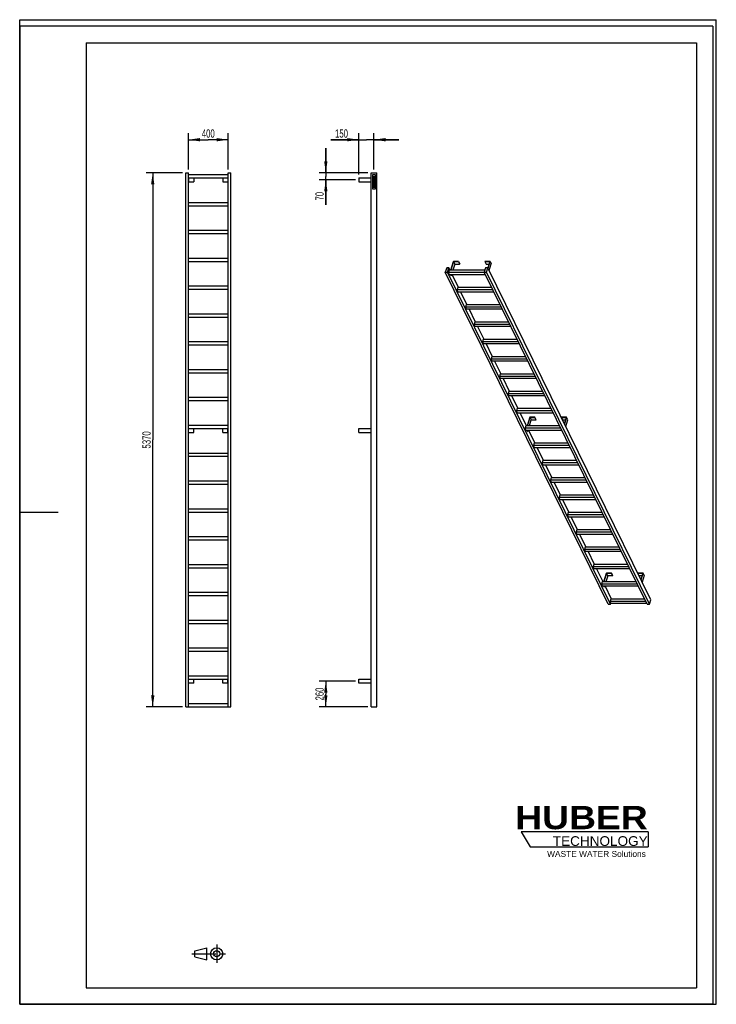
# Model space of a CAD drawing. Header units: millimetres. Extents: x 0 to 7000, y 0 to 9900.
import ezdxf

# ---------------------------------------------------------------- set-up
doc = ezdxf.new("R2010")
doc.units = ezdxf.units.MM
doc.header["$LTSCALE"] = 645.333333
doc.linetypes.add('CENTER', pattern=[0.6, 0.375, -0.075, 0.075, -0.075])
doc.layers.get('0').update_dxf_attribs({"linetype": 'CONTINUOUS'})
for name, color, linetype in [('_2D-BEM', 7, 'CONTINUOUS'), ('_KURVEN', 7, 'CONTINUOUS'), ('HUBER_Logo_BL0', 7, 'CONTINUOUS')]:
    doc.layers.add(name, color=color, linetype=linetype)
doc.styles.get("Standard").update_dxf_attribs({"font": 'txt', "width": 0.7})
doc.styles.add('TEXTSTYLE_2', font='ariblk.ttf')
doc.styles.add('TEXTSTYLE_3', font='arial.ttf')
doc.dimstyles.new('DIMSTYLE_1', dxfattribs={"dimtxt": 83.333333, "dimasz": 116.666667, "dimexe": 2, "dimexo": 1, "dimtad": 1, "dimdec": 1, "dimtxsty": 'STANDARD', "dimblk": '_FILLED', "dimblk1": '_FILLED', "dimblk2": '_FILLED', "dimcen": 0.09, "dimadec": 1, "dimazin": 2, "dimtp": 0.5, "dimtm": 0.5, "dimtfac": 1, "dimtdec": 1, "dimtofl": 0, "dimtmove": 0, "dimatfit": 3, "dimldrblk": '_FILLED', "dimfxl": 1, "dimtolj": 1, "dimarcsym": 0})
doc.dimstyles.new('DIMSTYLE_2', dxfattribs={"dimtxt": 83.333333, "dimasz": 116.666667, "dimexe": 2, "dimexo": 1, "dimtad": 1, "dimdec": 1, "dimtxsty": 'STANDARD', "dimblk": '_FILLED', "dimblk1": '_FILLED', "dimblk2": '_FILLED', "dimcen": 0.09, "dimadec": 1, "dimazin": 2, "dimtp": 2, "dimtm": 2, "dimtfac": 1, "dimtdec": 1, "dimtofl": 0, "dimtmove": 0, "dimatfit": 3, "dimldrblk": '_FILLED', "dimfxl": 1, "dimtolj": 1, "dimarcsym": 0})
doc.dimstyles.new('DIMSTYLE_3', dxfattribs={"dimtxt": 83.333333, "dimasz": 116.666667, "dimexe": 2, "dimexo": 1, "dimtad": 1, "dimdec": 1, "dimtxsty": 'STANDARD', "dimblk": '_FILLED', "dimblk1": '_FILLED', "dimblk2": '_FILLED', "dimcen": 0.09, "dimadec": 1, "dimazin": 2, "dimtp": 0.3, "dimtm": 0.3, "dimtfac": 1, "dimtdec": 1, "dimtofl": 0, "dimtmove": 0, "dimatfit": 3, "dimldrblk": '_FILLED', "dimfxl": 1, "dimtolj": 1, "dimarcsym": 0})

# ---------------------------------------------------------------- blocks, each defined once
blk = doc.blocks.new('HUBER_LOGO_BL0', base_point=(5686, 1682.6))
at = {"layer": 'HUBER_Logo_BL0', "color": 5, "linetype": 'CONTINUOUS'}
for p, q in [((6314.1, 1734.2), (5039.1, 1734.2)), ((5039.1, 1734.2), (5129.1, 1584.2)), ((6314.1, 1734.2), (6314.1, 1584.2)), ((5129.1, 1584.2), (6314.1, 1584.2))]:
    blk.add_line(p, q, dxfattribs=at)
at = {"layer": 'HUBER_Logo_BL0', "color": 2, "linetype": 'CONTINUOUS', "attachment_point": 3, "line_spacing_factor": 0.78}
for s, insert, char_height, width, style in [('HUBER\\P\\Farial.ttf;\\H97.5;TECHNOLOGY ', (6310.5, 1994.5), 234, 1292.239, 'TEXTSTYLE_2'), ('WASTE WATER Solutions', (6291.9, 1542.1), 60, 990.112, 'TEXTSTYLE_3')]:
    blk.add_mtext(s, dxfattribs=dict(at, insert=insert, char_height=char_height, width=width, style=style))
blk = doc.blocks.new('_FILLED')
at = {"color": 0, "linetype": 'BYBLOCK'}
blk.add_solid([(0, 0), (-1, 0.143), (-1, -0.143)], dxfattribs=at)
blk = doc.blocks.new('*D0')
at = {"layer": '_2D-BEM', "color": 2, "linetype": 'CONTINUOUS'}
for p, q in [((1695, 8393.2), (1695, 8759.8)), ((2095, 8393.2), (2095, 8759.8)), ((1695, 8693.2), (1895, 8693.2)), ((2095, 8693.2), (1895, 8693.2))]:
    blk.add_line(p, q, dxfattribs=at)
at = {"layer": '_2D-BEM', "color": 2, "linetype": 'CONTINUOUS', "xscale": 116.6666666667, "yscale": 116.6666666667, "zscale": 116.6666666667, "rotation": 180}
blk.add_blockref('_FILLED', (1695, 8693.2), dxfattribs=at)
at = {"layer": '_2D-BEM', "color": 2, "linetype": 'CONTINUOUS', "xscale": 116.6666666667, "yscale": 116.6666666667, "zscale": 116.6666666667}
blk.add_blockref('_FILLED', (2095, 8693.2), dxfattribs=at)
at = {"layer": '_2D-BEM', "color": 2, "linetype": 'CONTINUOUS', "insert": (1895, 8797.3), "char_height": 83.33, "width": 294.643, "attachment_point": 2, "line_spacing_factor": 0.9}
blk.add_mtext('400', dxfattribs=at)
blk = doc.blocks.new('*D1')
at = {"layer": '_2D-BEM', "color": 2, "linetype": 'CONTINUOUS'}
for p, q in [((1636.7, 8359.8), (1270, 8359.8)), ((1336.7, 8359.8), (1336.7, 5674.8)), ((1336.7, 2989.8), (1336.7, 5674.8)), ((1636.7, 2989.8), (1270, 2989.8))]:
    blk.add_line(p, q, dxfattribs=at)
at = {"layer": '_2D-BEM', "color": 2, "linetype": 'CONTINUOUS', "xscale": 116.6666666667, "yscale": 116.6666666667, "zscale": 116.6666666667}
for p, rotation in [((1336.7, 8359.8), 90), ((1336.7, 2989.8), 270)]:
    blk.add_blockref('_FILLED', p, dxfattribs=dict(at, rotation=rotation))
at = {"layer": '_2D-BEM', "color": 2, "linetype": 'CONTINUOUS', "insert": (1232.5, 5674.8), "char_height": 83.33, "width": 375, "attachment_point": 2, "rotation": 90, "line_spacing_factor": 0.9}
blk.add_mtext('5370', dxfattribs=at)
blk = doc.blocks.new('*D2')
at = {"layer": '_2D-BEM', "color": 2, "linetype": 'CONTINUOUS'}
for p, q in [((3409.2, 8343.2), (3409.2, 8759.8)), ((3559.2, 8393.2), (3559.2, 8759.8)), ((3409.2, 8693.2), (3126.1, 8693.2)), ((3126.1, 8693.2), (3484.2, 8693.2)), ((3809.2, 8693.2), (3484.2, 8693.2)), ((3559.2, 8693.2), (3809.2, 8693.2))]:
    blk.add_line(p, q, dxfattribs=at)
at = {"layer": '_2D-BEM', "color": 2, "linetype": 'CONTINUOUS', "xscale": 116.6666666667, "yscale": 116.6666666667, "zscale": 116.6666666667}
blk.add_blockref('_FILLED', (3409.2, 8693.2), dxfattribs=at)
at = {"layer": '_2D-BEM', "color": 2, "linetype": 'CONTINUOUS', "xscale": 116.6666666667, "yscale": 116.6666666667, "zscale": 116.6666666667, "rotation": 180}
blk.add_blockref('_FILLED', (3559.2, 8693.2), dxfattribs=at)
at = {"layer": '_2D-BEM', "color": 2, "linetype": 'CONTINUOUS', "insert": (3298.7, 8797.3), "char_height": 83.33, "width": 258.929, "attachment_point": 3, "line_spacing_factor": 0.9}
blk.add_mtext('150', dxfattribs=at)
blk = doc.blocks.new('*D3')
at = {"layer": '_2D-BEM', "color": 2, "linetype": 'CONTINUOUS'}
for p, q in [((3375.9, 3249.8), (3009.2, 3249.8)), ((3075.9, 3249.8), (3075.9, 3119.8)), ((3075.9, 2989.8), (3075.9, 3119.8)), ((3497.4, 2989.8), (3009.2, 2989.8))]:
    blk.add_line(p, q, dxfattribs=at)
at = {"layer": '_2D-BEM', "color": 2, "linetype": 'CONTINUOUS', "xscale": 116.6666666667, "yscale": 116.6666666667, "zscale": 116.6666666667}
for p, rotation in [((3075.9, 3249.8), 90), ((3075.9, 2989.8), 270)]:
    blk.add_blockref('_FILLED', p, dxfattribs=dict(at, rotation=rotation))
at = {"layer": '_2D-BEM', "color": 2, "linetype": 'CONTINUOUS', "insert": (2971.7, 3119.8), "char_height": 83.33, "width": 294.643, "attachment_point": 2, "rotation": 90, "line_spacing_factor": 0.9}
blk.add_mtext('260', dxfattribs=at)
blk = doc.blocks.new('*D4')
at = {"layer": '_2D-BEM', "color": 2, "linetype": 'CONTINUOUS'}
for p, q in [((3075.9, 8359.8), (3075.9, 8609.8)), ((3075.9, 8609.8), (3075.9, 8324.8)), ((3497.4, 8359.8), (3009.2, 8359.8)), ((3075.9, 8037.7), (3075.9, 8324.8)), ((3375.9, 8289.8), (3009.2, 8289.8)), ((3075.9, 8289.8), (3075.9, 8037.7))]:
    blk.add_line(p, q, dxfattribs=at)
at = {"layer": '_2D-BEM', "color": 2, "linetype": 'CONTINUOUS', "xscale": 116.6666666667, "yscale": 116.6666666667, "zscale": 116.6666666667}
for p, rotation in [((3075.9, 8359.8), 270), ((3075.9, 8289.8), 90)]:
    blk.add_blockref('_FILLED', p, dxfattribs=dict(at, rotation=rotation))
at = {"layer": '_2D-BEM', "color": 2, "linetype": 'CONTINUOUS', "insert": (2971.7, 8168.6), "char_height": 83.33, "width": 196.429, "attachment_point": 3, "rotation": 90, "line_spacing_factor": 0.9}
blk.add_mtext('70', dxfattribs=at)
blk = doc.blocks.new('PROJEKTIONSMETHODE_1_BL1', base_point=(1900, 508.3))
at = {"color": 2, "linetype": 'CENTER'}
for p, q in [((1979.4, 600), (1979.4, 416.7)), ((1728.9, 508.3), (2071.1, 508.3))]:
    blk.add_line(p, q, dxfattribs=at)
at = {"color": 2, "linetype": 'CONTINUOUS'}
for p, q in [((1759.4, 538.9), (1881.7, 569.4)), ((1759.4, 477.8), (1759.4, 538.9)), ((1881.7, 447.2), (1881.7, 569.4)), ((1759.4, 477.8), (1881.7, 447.2))]:
    blk.add_line(p, q, dxfattribs=at)
for radius in [61.1, 30.6]:
    blk.add_circle((1979.4, 508.3), radius, dxfattribs=at)

msp = doc.modelspace()

# ---------------------------------------------------------------- linework, layer by layer
at = {"color": 7, "linetype": 'CONTINUOUS'}
for p, q in [((0, 9900), (7000, 9900)), ((0, 0), (0, 9900)), ((0, 9900), (7000, 9900)), ((0, 0), (0, 9900)), ((7000, 0), (7000, 9900)), ((7000, 0), (7000, 9900)), ((1669.99, 8359.84), (1694.99, 8359.84)), ((1669.99, 2989.84), (1669.99, 8359.84)), ((1694.99, 2989.84), (1694.99, 8359.84)), ((2094.99, 8339.84), (1694.99, 8339.84)), ((2094.99, 8359.84), (2119.99, 8359.84)), ((2094.99, 2989.84), (2094.99, 8359.84)), ((2119.99, 2989.84), (2119.99, 8359.84)), ((3530.75, 8359.84), (3587.75, 8359.84)), ((3530.75, 2989.84), (3530.75, 8359.84)), ((3587.75, 2989.84), (3587.75, 8359.84)), ((1694.99, 8309.84), (2094.99, 8309.84)), ((1694.99, 8269.84), (1696.99, 8269.84)), ((1696.99, 8309.84), (1696.99, 8269.84)), ((1696.99, 8269.84), (1749.99, 8269.84)), ((1749.99, 8309.84), (1749.99, 8269.84)), ((2039.99, 8309.84), (2039.99, 8269.84)), ((2039.99, 8269.84), (2092.99, 8269.84)), ((2092.99, 8309.84), (2092.99, 8269.84)), ((2092.99, 8269.84), (2094.99, 8269.84)), ((3409.25, 8309.84), (3409.25, 8269.84)), ((3409.25, 8309.84), (3530.75, 8309.84)), ((3409.25, 8269.84), (3530.75, 8269.84)), ((2094.99, 8059.84), (1694.99, 8059.84)), ((1694.99, 8029.84), (2094.99, 8029.84)), ((2094.99, 7779.84), (1694.99, 7779.84)), ((1694.99, 7749.84), (2094.99, 7749.84)), ((2094.99, 7499.84), (1694.99, 7499.84)), ((1694.99, 7469.84), (2094.99, 7469.84)), ((4358.42, 7468.6), (4331.5, 7381.5)), ((4333.34, 7381.5), (4359.78, 7467.03)), ((4371.98, 7442.17), (4353.23, 7381.5)), ((4409.08, 7468.6), (4358.42, 7468.6)), ((4359.78, 7467.03), (4408.59, 7467.03)), ((4359.78, 7467.03), (4371.98, 7442.17)), ((4371.98, 7442.17), (4420.79, 7442.17)), ((4408.59, 7467.03), (4409.08, 7468.6)), ((4408.59, 7467.03), (4420.79, 7442.17)), ((4409.08, 7468.6), (4421.28, 7443.73)), ((4420.79, 7442.17), (4421.28, 7443.73)), ((4676.18, 7468.6), (4675.7, 7467.03)), ((4675.7, 7467.03), (4687.9, 7442.17)), ((4675.7, 7467.03), (4724.52, 7467.03)), ((4726.84, 7468.6), (4676.18, 7468.6)), ((4687.9, 7442.17), (4716.83, 7442.17)), ((4724.52, 7467.03), (4705.19, 7404.51)), ((4706.33, 7402.21), (4726.84, 7468.6)), ((4718.53, 7377.35), (4739.04, 7443.73)), ((4726.84, 7468.6), (4739.04, 7443.73)), ((4290.73, 7404.5), (4276.93, 7359.85)), ((5915, 4021.81), (4276.93, 7359.85)), ((4276.93, 7359.85), (4299.96, 7359.85)), ((4313.75, 7404.5), (4290.73, 7404.5)), ((4299.96, 7359.85), (4313.75, 7404.5)), ((5938.03, 4021.81), (4299.96, 7359.85)), ((4316.59, 7381.5), (4309.33, 7358)), ((4669.29, 7358), (4309.33, 7358)), ((4318.48, 7339.35), (4309.33, 7358)), ((4325.04, 7381.5), (4313.75, 7404.5)), ((4675.07, 7381.5), (4316.59, 7381.5)), ((4318.48, 7339.35), (4678.44, 7339.35)), ((4334.31, 7326.23), (4327.87, 7339.35)), ((4329.72, 7339.35), (4336.15, 7326.23)), ((4334.31, 7326.23), (4336.15, 7326.23)), ((4340.2, 7339.35), (4336.15, 7326.23)), ((4410.46, 7207.45), (4345.73, 7339.35)), ((4682.18, 7404.5), (4668.38, 7359.85)), ((6306.46, 4021.81), (4668.38, 7359.85)), ((4668.38, 7359.85), (4691.41, 7359.85)), ((4705.21, 7404.5), (4682.18, 7404.5)), ((4691.41, 7359.85), (4705.21, 7404.5)), ((6329.48, 4021.81), (4691.41, 7359.85)), ((6343.28, 4066.46), (4705.21, 7404.5)), ((2094.99, 7219.84), (1694.99, 7219.84)), ((1694.99, 7189.84), (2094.99, 7189.84)), ((4402, 7207.45), (4394.74, 7183.95)), ((4403.89, 7165.3), (4394.74, 7183.95)), ((4754.7, 7183.95), (4394.74, 7183.95)), ((4743.17, 7207.45), (4402, 7207.45)), ((4403.89, 7165.3), (4763.86, 7165.3)), ((4495.87, 7033.39), (4431.14, 7165.3)), ((4487.41, 7033.39), (4480.15, 7009.89)), ((4828.58, 7033.39), (4487.41, 7033.39)), ((2094.99, 6939.84), (1694.99, 6939.84)), ((4489.3, 6991.25), (4480.15, 7009.89)), ((4840.12, 7009.89), (4480.15, 7009.89)), ((4489.3, 6991.25), (4849.27, 6991.25)), ((4581.28, 6859.34), (4516.55, 6991.25)), ((1694.99, 6909.84), (2094.99, 6909.84)), ((4572.82, 6859.34), (4565.56, 6835.84)), ((4574.71, 6817.2), (4565.56, 6835.84)), ((4925.53, 6835.84), (4565.56, 6835.84)), ((4914, 6859.34), (4572.82, 6859.34)), ((4574.71, 6817.2), (4934.68, 6817.2)), ((4666.69, 6685.29), (4601.96, 6817.2)), ((2094.99, 6659.84), (1694.99, 6659.84)), ((4658.23, 6685.29), (4650.97, 6661.79)), ((4660.12, 6643.14), (4650.97, 6661.79)), ((5010.94, 6661.79), (4650.97, 6661.79)), ((4999.41, 6685.29), (4658.23, 6685.29)), ((4660.12, 6643.14), (5020.09, 6643.14)), ((4752.1, 6511.24), (4687.37, 6643.14)), ((1694.99, 6629.84), (2094.99, 6629.84)), ((4743.65, 6511.24), (4736.38, 6487.74)), ((4745.54, 6469.09), (4736.38, 6487.74)), ((5096.35, 6487.74), (4736.38, 6487.74)), ((5084.82, 6511.24), (4743.65, 6511.24)), ((4745.54, 6469.09), (5105.5, 6469.09)), ((4837.51, 6337.19), (4772.79, 6469.09)), ((2094.99, 6379.84), (1694.99, 6379.84)), ((1694.99, 6349.84), (2094.99, 6349.84)), ((4829.06, 6337.19), (4821.8, 6313.69)), ((5170.23, 6337.19), (4829.06, 6337.19)), ((4830.95, 6295.04), (4821.8, 6313.69)), ((5181.76, 6313.69), (4821.8, 6313.69)), ((4830.95, 6295.04), (5190.91, 6295.04)), ((4922.93, 6163.14), (4858.2, 6295.04)), ((4914.47, 6163.14), (4907.21, 6139.64)), ((4916.36, 6120.99), (4907.21, 6139.64)), ((5267.17, 6139.64), (4907.21, 6139.64)), ((5255.64, 6163.14), (4914.47, 6163.14)), ((2094.99, 6099.84), (1694.99, 6099.84)), ((1694.99, 6069.84), (2094.99, 6069.84)), ((4916.36, 6120.99), (5276.33, 6120.99)), ((5008.34, 5989.09), (4943.61, 6120.99)), ((4999.88, 5989.09), (4992.62, 5965.59)), ((5001.77, 5946.94), (4992.62, 5965.59)), ((5352.59, 5965.59), (4992.62, 5965.59)), ((5341.05, 5989.09), (4999.88, 5989.09)), ((5001.77, 5946.94), (5361.74, 5946.94)), ((5093.75, 5815.04), (5029.02, 5946.94)), ((5127.12, 5902.14), (5100.21, 5815.04)), ((5102.05, 5815.04), (5128.48, 5900.57)), ((5121.93, 5815.04), (5140.68, 5875.71)), ((5177.78, 5902.14), (5127.12, 5902.14)), ((5128.48, 5900.57), (5177.3, 5900.57)), ((5140.68, 5875.71), (5128.48, 5900.57)), ((5140.68, 5875.71), (5189.5, 5875.71)), ((5177.3, 5900.57), (5177.78, 5902.14)), ((5189.5, 5875.71), (5177.3, 5900.57)), ((5189.98, 5877.28), (5177.78, 5902.14)), ((5189.5, 5875.71), (5189.98, 5877.28)), ((5444.89, 5902.14), (5444.4, 5900.57)), ((5456.61, 5875.71), (5444.4, 5900.57)), ((5444.4, 5900.57), (5493.22, 5900.57)), ((5495.55, 5902.14), (5444.89, 5902.14)), ((5456.61, 5875.71), (5485.54, 5875.71)), ((5493.22, 5900.57), (5473.9, 5838.06)), ((5475.03, 5835.76), (5495.55, 5902.14)), ((5487.24, 5810.89), (5507.75, 5877.28)), ((5507.75, 5877.28), (5495.55, 5902.14)), ((2094.99, 5819.84), (1694.99, 5819.84)), ((1694.99, 5789.84), (2094.99, 5789.84)), ((1694.99, 5749.84), (1696.99, 5749.84)), ((1696.99, 5749.84), (1696.99, 5789.84)), ((1696.99, 5749.84), (1749.99, 5749.84)), ((1749.99, 5749.84), (1749.99, 5789.84)), ((2039.99, 5749.84), (2039.99, 5789.84)), ((2039.99, 5749.84), (2092.99, 5749.84)), ((2092.99, 5749.84), (2092.99, 5789.84)), ((2092.99, 5749.84), (2094.99, 5749.84)), ((3409.25, 5749.84), (3409.25, 5789.84)), ((3409.25, 5789.84), (3530.75, 5789.84)), ((3409.25, 5749.84), (3530.75, 5749.84)), ((5085.29, 5815.04), (5078.03, 5791.54)), ((5087.18, 5772.89), (5078.03, 5791.54)), ((5438, 5791.54), (5078.03, 5791.54)), ((5426.47, 5815.04), (5085.29, 5815.04)), ((5087.18, 5772.89), (5447.15, 5772.89)), ((5103.01, 5759.78), (5096.58, 5772.89)), ((5104.86, 5759.78), (5098.42, 5772.89)), ((5103.01, 5759.78), (5104.86, 5759.78)), ((5104.86, 5759.78), (5108.91, 5772.89)), ((5179.16, 5640.99), (5114.43, 5772.89)), ((5170.7, 5640.99), (5163.44, 5617.49)), ((5172.59, 5598.84), (5163.44, 5617.49)), ((5523.41, 5617.49), (5163.44, 5617.49)), ((5511.88, 5640.99), (5170.7, 5640.99)), ((5172.59, 5598.84), (5532.56, 5598.84)), ((5264.57, 5466.94), (5199.85, 5598.84)), ((2094.99, 5539.84), (1694.99, 5539.84)), ((1694.99, 5509.84), (2094.99, 5509.84)), ((5256.12, 5466.94), (5248.85, 5443.44)), ((5597.29, 5466.94), (5256.12, 5466.94)), ((5258.01, 5424.79), (5248.85, 5443.44)), ((5608.82, 5443.44), (5248.85, 5443.44)), ((5258.01, 5424.79), (5617.97, 5424.79)), ((5349.99, 5292.89), (5285.26, 5424.79)), ((2094.99, 5259.84), (1694.99, 5259.84)), ((5341.53, 5292.89), (5334.27, 5269.39)), ((5343.42, 5250.74), (5334.27, 5269.39)), ((5694.23, 5269.39), (5334.27, 5269.39)), ((5682.7, 5292.89), (5341.53, 5292.89)), ((5343.42, 5250.74), (5703.38, 5250.74)), ((5435.4, 5118.84), (5370.67, 5250.74)), ((1694.99, 5229.84), (2094.99, 5229.84)), ((5426.94, 5118.84), (5419.68, 5095.34)), ((5779.64, 5095.34), (5419.68, 5095.34)), ((5428.83, 5076.69), (5419.68, 5095.34)), ((5768.11, 5118.84), (5426.94, 5118.84)), ((5428.83, 5076.69), (5788.8, 5076.69)), ((5520.81, 4944.79), (5456.08, 5076.69)), ((2094.99, 4979.84), (1694.99, 4979.84)), ((1694.99, 4949.84), (2094.99, 4949.84)), ((5512.35, 4944.79), (5505.09, 4921.29)), ((5865.06, 4921.29), (5505.09, 4921.29)), ((5514.24, 4902.64), (5505.09, 4921.29)), ((5853.52, 4944.79), (5512.35, 4944.79)), ((5514.24, 4902.64), (5874.21, 4902.64)), ((5606.22, 4770.73), (5541.49, 4902.64)), ((5597.76, 4770.73), (5590.5, 4747.23)), ((5938.94, 4770.73), (5597.76, 4770.73)), ((2094.99, 4699.84), (1694.99, 4699.84)), ((1694.99, 4669.84), (2094.99, 4669.84)), ((5950.47, 4747.23), (5590.5, 4747.23)), ((5599.65, 4728.59), (5590.5, 4747.23)), ((5599.65, 4728.59), (5959.62, 4728.59)), ((5691.63, 4596.68), (5626.9, 4728.59)), ((5683.17, 4596.68), (5675.91, 4573.18)), ((6035.88, 4573.18), (5675.91, 4573.18)), ((5685.06, 4554.54), (5675.91, 4573.18)), ((6024.35, 4596.68), (5683.17, 4596.68)), ((5685.06, 4554.54), (6045.03, 4554.54)), ((5777.04, 4422.63), (5712.32, 4554.54)), ((2094.99, 4419.84), (1694.99, 4419.84)), ((1694.99, 4389.84), (2094.99, 4389.84)), ((5768.59, 4422.63), (5761.32, 4399.13)), ((5770.48, 4380.48), (5761.32, 4399.13)), ((6121.29, 4399.13), (5761.32, 4399.13)), ((6109.76, 4422.63), (5768.59, 4422.63)), ((5770.48, 4380.48), (6130.44, 4380.48)), ((5862.46, 4248.58), (5797.73, 4380.48)), ((5895.83, 4335.68), (5868.91, 4248.58)), ((5870.75, 4248.58), (5897.19, 4334.12)), ((5909.39, 4309.25), (5890.64, 4248.58)), ((5946.49, 4335.68), (5895.83, 4335.68)), ((5909.39, 4309.25), (5897.19, 4334.12)), ((5897.19, 4334.12), (5946, 4334.12)), ((5958.2, 4309.25), (5909.39, 4309.25)), ((5946, 4334.12), (5946.49, 4335.68)), ((5958.2, 4309.25), (5946, 4334.12)), ((5958.69, 4310.82), (5946.49, 4335.68)), ((5958.69, 4310.82), (5958.2, 4309.25)), ((6213.59, 4335.68), (6213.11, 4334.12)), ((6225.31, 4309.25), (6213.11, 4334.12)), ((6213.11, 4334.12), (6261.93, 4334.12)), ((6264.25, 4335.68), (6213.59, 4335.68)), ((6254.24, 4309.25), (6225.31, 4309.25)), ((6261.93, 4334.12), (6242.61, 4271.6)), ((6243.74, 4269.3), (6264.25, 4335.68)), ((6276.45, 4310.82), (6255.94, 4244.44)), ((6276.45, 4310.82), (6264.25, 4335.68)), ((5854, 4248.58), (5846.74, 4225.08)), ((6206.7, 4225.08), (5846.74, 4225.08)), ((5855.89, 4206.43), (5846.74, 4225.08)), ((6195.17, 4248.58), (5854, 4248.58)), ((5855.89, 4206.43), (6215.85, 4206.43)), ((5871.72, 4193.32), (5865.28, 4206.43)), ((5873.56, 4193.32), (5867.13, 4206.43)), ((5873.56, 4193.32), (5871.72, 4193.32)), ((5877.62, 4206.43), (5873.56, 4193.32)), ((5947.87, 4074.53), (5883.14, 4206.43)), ((2094.99, 4139.84), (1694.99, 4139.84)), ((1694.99, 4109.84), (2094.99, 4109.84)), ((5939.41, 4074.53), (5932.15, 4051.03)), ((6280.58, 4074.53), (5939.41, 4074.53)), ((6329.48, 4021.81), (6343.28, 4066.46)), ((5915, 4021.81), (5938.03, 4021.81)), ((6292.12, 4051.03), (5932.15, 4051.03)), ((5941.3, 4032.38), (5932.15, 4051.03)), ((5938.03, 4021.81), (5941.3, 4032.38)), ((5941.3, 4032.38), (6301.27, 4032.38)), ((6306.46, 4021.81), (6329.48, 4021.81)), ((2094.99, 3859.84), (1694.99, 3859.84)), ((1694.99, 3829.84), (2094.99, 3829.84)), ((2094.99, 3579.84), (1694.99, 3579.84)), ((1694.99, 3549.84), (2094.99, 3549.84)), ((2094.99, 3299.84), (1694.99, 3299.84)), ((1694.99, 3269.84), (2094.99, 3269.84)), ((1696.99, 3229.84), (1696.99, 3269.84)), ((1749.99, 3229.84), (1749.99, 3269.84)), ((2039.99, 3229.84), (2039.99, 3269.84)), ((2092.99, 3229.84), (2092.99, 3269.84)), ((3409.25, 3229.84), (3409.25, 3269.84)), ((3409.25, 3269.84), (3530.75, 3269.84)), ((1696.99, 3229.84), (1694.99, 3229.84)), ((1749.99, 3229.84), (1696.99, 3229.84)), ((2092.99, 3229.84), (2039.99, 3229.84)), ((2094.99, 3229.84), (2092.99, 3229.84)), ((3530.75, 3229.84), (3409.25, 3229.84)), ((1669.99, 2989.84), (1694.99, 2989.84)), ((2094.99, 3019.84), (1694.99, 3019.84)), ((1694.99, 2989.84), (2094.99, 2989.84)), ((2094.99, 2989.84), (2119.99, 2989.84)), ((3530.75, 2989.84), (3587.75, 2989.84)), ((0, 0), (7000, 0)), ((0, 0), (7000, 0))]:
    msp.add_line(p, q, dxfattribs=at)
at = {"color": 3, "linetype": 'CONTINUOUS'}
for p, q in [((0, 9833.33), (0, 4950)), ((6966.67, 9833.33), (0, 9833.33)), ((6966.67, 9833.33), (6966.67, 0)), ((0, 4950), (0, 0)), ((0, 4950), (386.67, 4950)), ((6966.67, 0), (0, 0))]:
    msp.add_line(p, q, dxfattribs=at)
at = {"color": 5, "linetype": 'CONTINUOUS'}
for p, q in [((666.67, 9666.67), (6800, 9666.67)), ((666.67, 9666.67), (666.67, 166.67)), ((6800, 9666.67), (6800, 166.67)), ((666.67, 166.67), (6800, 166.67))]:
    msp.add_line(p, q, dxfattribs=at)
at = {"layer": '_KURVEN', "color": 4, "linetype": 'CONTINUOUS'}
for p, q in [((3544.25, 8339.84), (3544.25, 8199.84)), ((3574.25, 8339.84), (3544.25, 8339.84)), ((3563.14, 8313.65), (3569.25, 8316.95)), ((3569.25, 8323.94), (3563.46, 8320.94)), ((3569.25, 8316.95), (3569.25, 8323.94)), ((3574.25, 8199.84), (3574.25, 8339.84)), ((3549.25, 8314.56), (3549.25, 8304.26)), ((3549.25, 8304.26), (3569.25, 8304.26)), ((3553.52, 8300.55), (3549.25, 8300.55)), ((3549.25, 8300.55), (3549.25, 8283.99)), ((3549.25, 8283.99), (3569.25, 8283.99)), ((3549.25, 8273.85), (3549.25, 8262.29)), ((3549.25, 8262.29), (3569.25, 8262.29)), ((3561.17, 8258.18), (3549.25, 8258.18)), ((3549.25, 8258.18), (3549.25, 8252.01)), ((3549.25, 8252.01), (3561.46, 8252.01)), ((3561.46, 8245.18), (3549.25, 8245.18)), ((3549.25, 8245.18), (3549.25, 8239.01)), ((3549.25, 8239.01), (3561.17, 8239.01)), ((3569.25, 8234.89), (3549.25, 8234.89)), ((3549.25, 8234.89), (3549.25, 8228.68)), ((3549.25, 8228.68), (3556.25, 8228.68)), ((3556.25, 8221.93), (3549.25, 8221.93)), ((3549.25, 8221.93), (3549.25, 8215.75)), ((3553.29, 8310.47), (3553.29, 8313.19)), ((3557.35, 8310.47), (3553.29, 8310.47)), ((3553.3, 8268.52), (3553.3, 8271.25)), ((3557.09, 8268.52), (3553.3, 8268.52)), ((3553.52, 8290.18), (3553.52, 8300.55)), ((3556.7, 8290.18), (3553.52, 8290.18)), ((3556.25, 8228.68), (3556.25, 8221.93)), ((3560.78, 8299.8), (3556.7, 8299.8)), ((3556.7, 8299.8), (3556.7, 8290.18)), ((3557.09, 8271.21), (3557.09, 8268.52)), ((3557.35, 8313.08), (3557.35, 8310.47)), ((3560.78, 8290.18), (3560.78, 8299.8)), ((3564.72, 8290.18), (3560.78, 8290.18)), ((3560.9, 8268.52), (3560.9, 8271.66)), ((3564.95, 8268.52), (3560.9, 8268.52)), ((3561.13, 8310.47), (3561.13, 8311.02)), ((3569.25, 8310.47), (3561.13, 8310.47)), ((3561.16, 8221.93), (3561.16, 8228.68)), ((3561.16, 8228.68), (3569.25, 8228.68)), ((3569.25, 8221.93), (3561.16, 8221.93)), ((3569.25, 8300.85), (3564.72, 8300.85)), ((3564.72, 8300.85), (3564.72, 8290.18)), ((3564.95, 8271.67), (3564.95, 8268.52)), ((3569.25, 8304.26), (3569.25, 8310.47)), ((3569.25, 8283.99), (3569.25, 8300.85)), ((3569.25, 8262.29), (3569.25, 8272.95)), ((3569.25, 8228.68), (3569.25, 8234.89)), ((3569.25, 8215.75), (3569.25, 8221.93)), ((3544.25, 8199.84), (3574.25, 8199.84)), ((3549.25, 8215.75), (3569.25, 8215.75))]:
    msp.add_line(p, q, dxfattribs=at)
for points in [[(3549.25, 8314.56), (3549.25, 8316.47), (3549.41, 8317.93), (3549.74, 8318.94)], [(3549.74, 8318.94), (3550.07, 8319.95), (3550.68, 8320.76), (3551.57, 8321.38)], [(3551.57, 8321.38), (3552.45, 8322), (3553.53, 8322.31), (3554.8, 8322.31)], [(3555.29, 8316.11), (3554.65, 8316.11), (3554.16, 8315.9), (3553.81, 8315.49)], [(3554.8, 8322.31), (3555.92, 8322.31), (3556.87, 8322.07), (3557.68, 8321.6)], [(3556.45, 8315.71), (3556.12, 8315.97), (3555.73, 8316.11), (3555.29, 8316.11)], [(3557.68, 8321.6), (3558.48, 8321.13), (3559.14, 8320.47), (3559.64, 8319.65)], [(3559.64, 8319.65), (3559.96, 8319.12), (3560.22, 8318.4), (3560.42, 8317.47)], [(3560.42, 8317.47), (3560.68, 8318.21), (3560.93, 8318.75), (3561.17, 8319.08)], [(3561.17, 8319.08), (3561.33, 8319.31), (3561.68, 8319.64), (3562.22, 8320.08)], [(3562.22, 8320.08), (3562.75, 8320.5), (3563.16, 8320.79), (3563.46, 8320.94)], [(3549.25, 8273.85), (3549.25, 8275.78), (3549.73, 8277.25), (3550.68, 8278.29)], [(3550.68, 8278.29), (3551.64, 8279.33), (3552.82, 8279.84), (3554.23, 8279.84)], [(3553.81, 8315.49), (3553.46, 8315.08), (3553.29, 8314.31), (3553.29, 8313.19)], [(3553.79, 8273.21), (3553.46, 8272.83), (3553.3, 8272.18), (3553.3, 8271.25)], [(3555.15, 8273.79), (3554.58, 8273.79), (3554.12, 8273.6), (3553.79, 8273.21)], [(3554.23, 8279.84), (3555.41, 8279.84), (3556.42, 8279.48), (3557.27, 8278.74)], [(3556.6, 8273.21), (3556.27, 8273.6), (3555.78, 8273.79), (3555.15, 8273.79)], [(3557.09, 8314.72), (3557, 8315.12), (3556.79, 8315.45), (3556.45, 8315.71)], [(3557.09, 8271.21), (3557.09, 8272.16), (3556.93, 8272.83), (3556.6, 8273.21)], [(3557.35, 8313.08), (3557.35, 8313.35), (3557.27, 8313.9), (3557.09, 8314.72)], [(3557.27, 8278.74), (3557.84, 8278.25), (3558.28, 8277.52), (3558.61, 8276.58)], [(3558.61, 8276.58), (3558.96, 8278.02), (3559.55, 8279.07), (3560.39, 8279.75)], [(3560.39, 8279.75), (3561.24, 8280.43), (3562.29, 8280.77), (3563.56, 8280.77)], [(3561.44, 8273.92), (3561.09, 8273.49), (3560.9, 8272.74), (3560.9, 8271.66)], [(3561.6, 8312.52), (3561.29, 8312.08), (3561.13, 8311.58), (3561.13, 8311.02)], [(3561.17, 8258.18), (3562.36, 8258.18), (3563.46, 8257.99), (3564.51, 8257.62)], [(3564.56, 8239.58), (3563.27, 8239.2), (3562.15, 8239.01), (3561.17, 8239.01)], [(3562.86, 8274.58), (3562.28, 8274.58), (3561.8, 8274.36), (3561.44, 8273.92)], [(3564.02, 8251.1), (3563.42, 8251.7), (3562.56, 8252.01), (3561.46, 8252.01)], [(3561.46, 8245.18), (3562.55, 8245.18), (3563.39, 8245.48), (3564.01, 8246.08)], [(3563.14, 8313.65), (3562.35, 8313.22), (3561.84, 8312.86), (3561.6, 8312.52)], [(3564.39, 8273.92), (3564.01, 8274.36), (3563.5, 8274.58), (3562.86, 8274.58)], [(3563.56, 8280.77), (3564.6, 8280.77), (3565.54, 8280.53), (3566.35, 8280.05)], [(3564.01, 8246.08), (3564.62, 8246.68), (3564.92, 8247.52), (3564.92, 8248.6)], [(3564.92, 8248.6), (3564.92, 8249.67), (3564.62, 8250.5), (3564.02, 8251.1)], [(3564.95, 8271.67), (3564.95, 8272.74), (3564.77, 8273.49), (3564.39, 8273.92)], [(3564.51, 8257.62), (3565.56, 8257.25), (3566.48, 8256.68), (3567.27, 8255.89)], [(3566.86, 8240.9), (3566.11, 8240.25), (3565.35, 8239.82), (3564.56, 8239.58)], [(3566.35, 8280.05), (3567.19, 8279.56), (3567.84, 8278.9), (3568.32, 8278.07)], [(3568.58, 8243.02), (3568.17, 8242.25), (3567.6, 8241.54), (3566.86, 8240.9)], [(3567.27, 8255.89), (3568.06, 8255.1), (3568.61, 8254.28), (3568.92, 8253.41)], [(3568.32, 8278.07), (3568.62, 8277.55), (3568.84, 8276.76), (3568.98, 8275.72)], [(3569.38, 8245.9), (3569.25, 8244.76), (3568.99, 8243.79), (3568.58, 8243.02)], [(3568.92, 8253.41), (3569.36, 8252.22), (3569.59, 8250.77), (3569.59, 8249.09)], [(3568.98, 8275.72), (3569.17, 8274.33), (3569.25, 8273.4), (3569.25, 8272.95)], [(3569.59, 8249.09), (3569.59, 8248.11), (3569.52, 8247.05), (3569.38, 8245.9)]]:
    msp.add_open_spline(points, degree=3, dxfattribs=at)

# ---------------------------------------------------------------- block references
at = {"color": 2, "linetype": 'CONTINUOUS'}
msp.add_blockref('PROJEKTIONSMETHODE_1_BL1', (1900, 508.33), dxfattribs=at)
at = {"layer": 'HUBER_Logo_BL0'}
msp.add_blockref('HUBER_LOGO_BL0', (5685.99, 1682.58), dxfattribs=at)

# ---------------------------------------------------------------- dimensions: what is measured, and where the dimension line sits
at = {"layer": '_2D-BEM', "color": 2, "linetype": 'CONTINUOUS'}
for base, p1, p2, picture, middle in [((2094.99, 8693.18), (1694.99, 8392.18), (2094.99, 8392.18), '*D0', (1883.09, 8693.18)), ((3559.25, 8693.18), (3409.25, 8342.18), (3559.25, 8392.18), '*D2', (3200.48, 8693.18))]:
    dim = msp.add_linear_dim(base=base, p1=p1, p2=p2, dimstyle='DIMSTYLE_1', dxfattribs=at)
    dim.commit()
    dim.dimension.update_dxf_attribs({"geometry": picture, "text_midpoint": middle, "dimtype": 160})
for base, p1, p2, angle, dimstyle, picture, middle in [((3075.91, 8289.84), (3498.41, 8359.84), (3376.91, 8289.84), 270, 'DIMSTYLE_3', '*D4', (3075.91, 8091.22)), ((1336.66, 8359.84), (1637.66, 2989.84), (1637.66, 8359.84), 90, 'DIMSTYLE_2', '*D1', (1336.66, 5662.94)), ((3075.91, 3249.84), (3498.41, 2989.84), (3376.91, 3249.84), 90, 'DIMSTYLE_1', '*D3', (3075.91, 3107.94))]:
    dim = msp.add_linear_dim(base=base, p1=p1, p2=p2, angle=angle, dimstyle=dimstyle, dxfattribs=at)
    dim.commit()
    dim.dimension.update_dxf_attribs({"geometry": picture, "text_midpoint": middle, "dimtype": 160})

doc.saveas('drawing.dxf')
